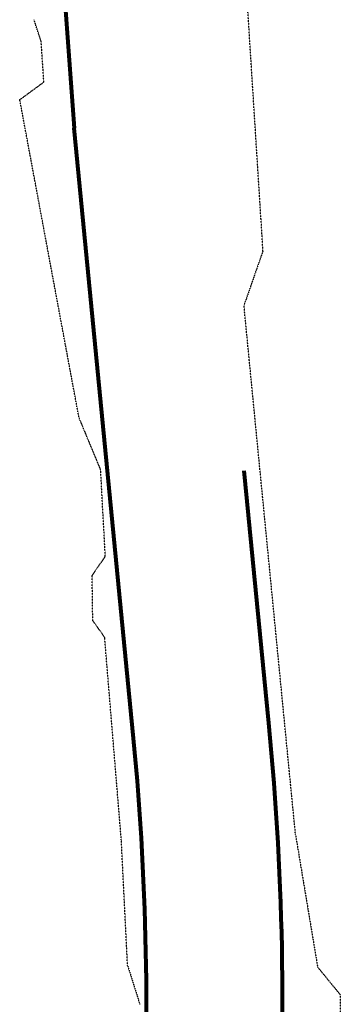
# Model space of a CAD drawing. Extents: x 387342 to 388770, y 98032 to 106632.
# Tile 11 of 14: x 387772 to 387987, y 100410 to 101068. Entities that reach past the tile are written whole.
import ezdxf

# ---------------------------------------------------------------- set-up
doc = ezdxf.new("R2010")
doc.units = 0
doc.header["$MEASUREMENT"] = 0
doc.linetypes.add('Eease', pattern=[0.4, 0.075, -0.05, 0.15, -0.05, 0.075])
doc.layers.add('P_RW_EasementTemp', color=2, linetype='Eease', lineweight=25)
doc.layers.add('P_RW_Proposed', color=1, linetype='Continuous', lineweight=80)

msp = doc.modelspace()

# ---------------------------------------------------------------- linework, layer by layer
at = {"layer": 'P_RW_EasementTemp', "ltscale": 0.2}
for p, q in [((387934.9, 100913.49), (387919.26, 101161.54)), ((387786.62, 101053.44), (387781.85, 101067.91)), ((387788.44, 101026.25), (387786.62, 101053.44)), ((387772.28, 101014.4), (387788.44, 101026.25)), ((387811.93, 100801.97), (387772.3, 101014.71)), ((387934.9, 100913.49), (387922.18, 100877)), ((387956.64, 100523.11), (387922.18, 100877)), ((387826.37, 100767.2), (387811.93, 100801.97)), ((387829.51, 100709.23), (387826.37, 100767.2)), ((387820.71, 100696.32), (387829.51, 100709.23)), ((387821.13, 100666.22), (387820.71, 100696.32)), ((387821.13, 100666.22), (387829.08, 100654.94)), ((387840.2, 100519.79), (387829.08, 100654.94)), ((387956.64, 100523.11), (387971.41, 100434.7)), ((387844.38, 100435.78), (387840.2, 100519.79)), ((387844.38, 100435.78), (387852.59, 100409.82)), ((387971.41, 100434.7), (387986.57, 100416.17)), ((387986.57, 100416.17), (387985.91, 100356.86))]:
    msp.add_line(p, q, dxfattribs=at)
at = {"layer": 'P_RW_Proposed'}
for p, q in [((387797.45, 101150.09), (387808.68, 100995.32)), ((387848.39, 100587.47), (387808.68, 100995.32)), ((387938.83, 100597.68), (387922.4, 100766.34))]:
    msp.add_line(p, q, dxfattribs=at)
for radius, start, end in [(1955.36, 356.15779, 5.56154), (1864.36, 356.15978, 5.51875)]:
    msp.add_arc((385992.68, 100408.17), radius, start, end, dxfattribs=at)

doc.saveas('drawing.dxf')
